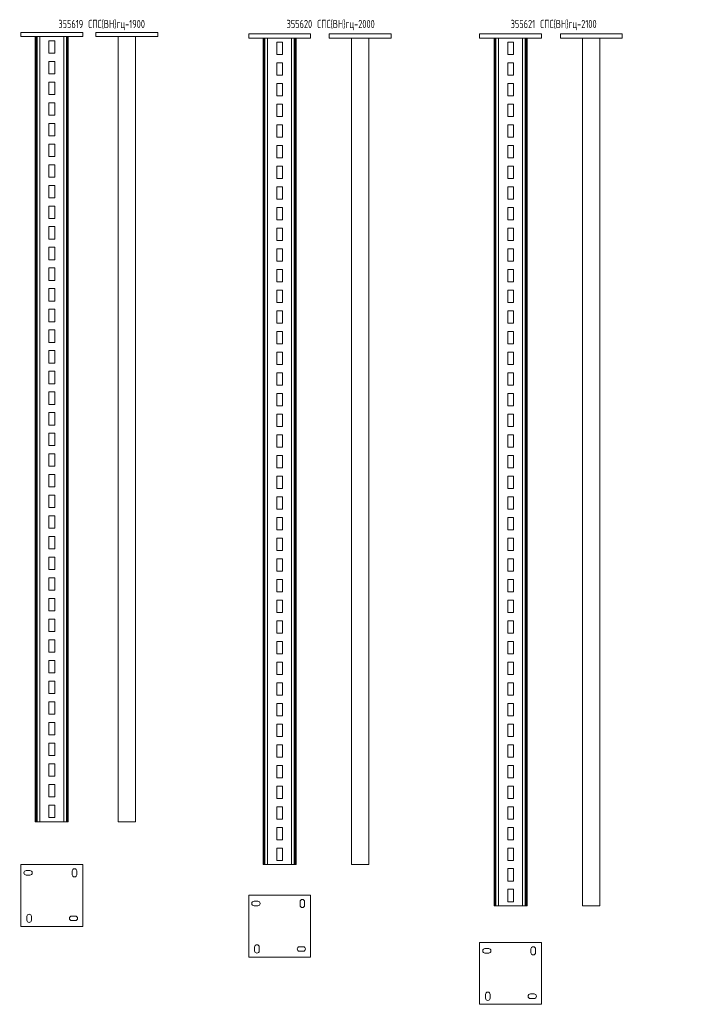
# Model space of a CAD drawing. Header units: millimetres. Extents: x -148 to 13309, y -3383 to 345.
# Tile 6 of 9: x 6346 to 7982, y -2484 to -101. Entities that reach past the tile are written whole.
import ezdxf

# ---------------------------------------------------------------- set-up
doc = ezdxf.new("R2010")
doc.units = ezdxf.units.MM
doc.styles.add('SLDTEXTSTYLE4', font='TXT', dxfattribs={"width": 0.7, "bigfont": 'bigfont'})

msp = doc.modelspace()

# ---------------------------------------------------------------- linework, layer by layer
at = {"color": 7, "linetype": 'Continuous', "lineweight": 15}
for p, q in [((6348.6, -142.1), (6348.6, -132.1)), ((6348.6, -132.1), (6498.6, -132.1)), ((6348.6, -142.1), (6498.6, -142.1)), ((6383.6, -142.1), (6383.6, -2042.1)), ((6386, -142.1), (6386, -2042.1)), ((6388.1, -142.1), (6388.1, -2042.1)), ((6394.5, -142.1), (6394.5, -2042.1)), ((6452.7, -142.1), (6452.7, -2042.1)), ((6459.1, -142.1), (6459.1, -2042.1)), ((6461.1, -142.1), (6461.1, -2042.1)), ((6463.6, -142.1), (6463.6, -2042.1)), ((6498.6, -142.1), (6498.6, -132.1)), ((6530.2, -142.1), (6530.2, -132.1)), ((6530.2, -132.1), (6680.2, -132.1)), ((6530.2, -142.1), (6680.2, -142.1)), ((6584.2, -142.1), (6584.2, -2042.1)), ((6626.2, -142.1), (6626.2, -2042.1)), ((6680.2, -142.1), (6680.2, -132.1)), ((6900.4, -135.8), (7050.4, -135.8)), ((6900.4, -145.8), (6900.4, -135.8)), ((7050.4, -145.8), (7050.4, -135.8)), ((7095.5, -135.8), (7245.5, -135.8)), ((7095.5, -145.8), (7095.5, -135.8)), ((7245.5, -145.8), (7245.5, -135.8)), ((7459.7, -135.8), (7609.7, -135.8)), ((7459.7, -145.8), (7459.7, -135.8)), ((7609.7, -145.8), (7609.7, -135.8)), ((7655.3, -135.8), (7805.3, -135.8)), ((7655.3, -145.8), (7655.3, -135.8)), ((7805.3, -145.8), (7805.3, -135.8)), ((6430.6, -152.1), (6416.6, -152.1)), ((6416.6, -152.1), (6416.6, -182.1)), ((6430.6, -182.1), (6430.6, -152.1)), ((6900.4, -145.8), (7050.4, -145.8)), ((6935.4, -145.8), (6935.4, -2145.8)), ((6937.9, -145.8), (6937.9, -2145.8)), ((6939.9, -145.8), (6939.9, -2145.8)), ((6946.3, -145.8), (6946.3, -2145.8)), ((6982.4, -155.8), (6968.4, -155.8)), ((6968.4, -155.8), (6968.4, -185.8)), ((6982.4, -185.8), (6982.4, -155.8)), ((7004.5, -145.8), (7004.5, -2145.8)), ((7010.9, -145.8), (7010.9, -2145.8)), ((7012.9, -145.8), (7012.9, -2145.8)), ((7015.4, -145.8), (7015.4, -2145.8)), ((7095.5, -145.8), (7245.5, -145.8)), ((7149.5, -145.8), (7149.5, -2145.8)), ((7191.5, -145.8), (7191.5, -2145.8)), ((7459.7, -145.8), (7609.7, -145.8)), ((7494.7, -145.8), (7494.7, -2245.8)), ((7497.1, -145.8), (7497.1, -2245.8)), ((7499.2, -145.8), (7499.2, -2245.8)), ((7505.6, -145.8), (7505.6, -2245.8)), ((7541.7, -155.8), (7527.7, -155.8)), ((7527.7, -155.8), (7527.7, -185.8)), ((7541.7, -185.8), (7541.7, -155.8)), ((7563.8, -145.8), (7563.8, -2245.8)), ((7570.2, -145.8), (7570.2, -2245.8)), ((7572.2, -145.8), (7572.2, -2245.8)), ((7574.7, -145.8), (7574.7, -2245.8)), ((7655.3, -145.8), (7805.3, -145.8)), ((7709.3, -145.8), (7709.3, -2245.8)), ((7751.3, -145.8), (7751.3, -2245.8)), ((6416.6, -182.1), (6430.6, -182.1)), ((6968.4, -185.8), (6982.4, -185.8)), ((7527.7, -185.8), (7541.7, -185.8)), ((6430.6, -202.1), (6416.6, -202.1)), ((6416.6, -202.1), (6416.6, -232.1)), ((6430.6, -232.1), (6430.6, -202.1)), ((6982.4, -205.8), (6968.4, -205.8)), ((6968.4, -205.8), (6968.4, -235.8)), ((6982.4, -235.8), (6982.4, -205.8)), ((7541.7, -205.8), (7527.7, -205.8)), ((7527.7, -205.8), (7527.7, -235.8)), ((7541.7, -235.8), (7541.7, -205.8)), ((6416.6, -232.1), (6430.6, -232.1)), ((6968.4, -235.8), (6982.4, -235.8)), ((7527.7, -235.8), (7541.7, -235.8)), ((6430.6, -252.1), (6416.6, -252.1)), ((6416.6, -252.1), (6416.6, -282.1)), ((6430.6, -282.1), (6430.6, -252.1)), ((6982.4, -255.8), (6968.4, -255.8)), ((6968.4, -255.8), (6968.4, -285.8)), ((6982.4, -285.8), (6982.4, -255.8)), ((7541.7, -255.8), (7527.7, -255.8)), ((7527.7, -255.8), (7527.7, -285.8)), ((7541.7, -285.8), (7541.7, -255.8)), ((6416.6, -282.1), (6430.6, -282.1)), ((6968.4, -285.8), (6982.4, -285.8)), ((7527.7, -285.8), (7541.7, -285.8)), ((6430.6, -302.1), (6416.6, -302.1)), ((6416.6, -302.1), (6416.6, -332.1)), ((6430.6, -332.1), (6430.6, -302.1)), ((6982.4, -305.8), (6968.4, -305.8)), ((6968.4, -305.8), (6968.4, -335.8)), ((6982.4, -335.8), (6982.4, -305.8)), ((7541.7, -305.8), (7527.7, -305.8)), ((7527.7, -305.8), (7527.7, -335.8)), ((7541.7, -335.8), (7541.7, -305.8)), ((6416.6, -332.1), (6430.6, -332.1)), ((6430.6, -352.1), (6416.6, -352.1)), ((6416.6, -352.1), (6416.6, -382.1)), ((6430.6, -382.1), (6430.6, -352.1)), ((6968.4, -335.8), (6982.4, -335.8)), ((6982.4, -355.8), (6968.4, -355.8)), ((6968.4, -355.8), (6968.4, -385.8)), ((6982.4, -385.8), (6982.4, -355.8)), ((7527.7, -335.8), (7541.7, -335.8)), ((7541.7, -355.8), (7527.7, -355.8)), ((7527.7, -355.8), (7527.7, -385.8)), ((7541.7, -385.8), (7541.7, -355.8)), ((6416.6, -382.1), (6430.6, -382.1)), ((6430.6, -402.1), (6416.6, -402.1)), ((6416.6, -402.1), (6416.6, -432.1)), ((6430.6, -432.1), (6430.6, -402.1)), ((6968.4, -385.8), (6982.4, -385.8)), ((7527.7, -385.8), (7541.7, -385.8)), ((6982.4, -405.8), (6968.4, -405.8)), ((6968.4, -405.8), (6968.4, -435.8)), ((6982.4, -435.8), (6982.4, -405.8)), ((7541.7, -405.8), (7527.7, -405.8)), ((7527.7, -405.8), (7527.7, -435.8)), ((7541.7, -435.8), (7541.7, -405.8)), ((6416.6, -432.1), (6430.6, -432.1)), ((6430.6, -452.1), (6416.6, -452.1)), ((6416.6, -452.1), (6416.6, -482.1)), ((6430.6, -482.1), (6430.6, -452.1)), ((6968.4, -435.8), (6982.4, -435.8)), ((7527.7, -435.8), (7541.7, -435.8)), ((6982.4, -455.8), (6968.4, -455.8)), ((6968.4, -455.8), (6968.4, -485.8)), ((6982.4, -485.8), (6982.4, -455.8)), ((7541.7, -455.8), (7527.7, -455.8)), ((7527.7, -455.8), (7527.7, -485.8)), ((7541.7, -485.8), (7541.7, -455.8)), ((6416.6, -482.1), (6430.6, -482.1)), ((6968.4, -485.8), (6982.4, -485.8)), ((7527.7, -485.8), (7541.7, -485.8)), ((6430.6, -502.1), (6416.6, -502.1)), ((6416.6, -502.1), (6416.6, -532.1)), ((6430.6, -532.1), (6430.6, -502.1)), ((6982.4, -505.8), (6968.4, -505.8)), ((6968.4, -505.8), (6968.4, -535.8)), ((6982.4, -535.8), (6982.4, -505.8)), ((7541.7, -505.8), (7527.7, -505.8)), ((7527.7, -505.8), (7527.7, -535.8)), ((7541.7, -535.8), (7541.7, -505.8)), ((6416.6, -532.1), (6430.6, -532.1)), ((6968.4, -535.8), (6982.4, -535.8)), ((7527.7, -535.8), (7541.7, -535.8)), ((6430.6, -552.1), (6416.6, -552.1)), ((6416.6, -552.1), (6416.6, -582.1)), ((6430.6, -582.1), (6430.6, -552.1)), ((6982.4, -555.8), (6968.4, -555.8)), ((6968.4, -555.8), (6968.4, -585.8)), ((6982.4, -585.8), (6982.4, -555.8)), ((7541.7, -555.8), (7527.7, -555.8)), ((7527.7, -555.8), (7527.7, -585.8)), ((7541.7, -585.8), (7541.7, -555.8)), ((6416.6, -582.1), (6430.6, -582.1)), ((6968.4, -585.8), (6982.4, -585.8)), ((7527.7, -585.8), (7541.7, -585.8)), ((6430.6, -602.1), (6416.6, -602.1)), ((6416.6, -602.1), (6416.6, -632.1)), ((6430.6, -632.1), (6430.6, -602.1)), ((6982.4, -605.8), (6968.4, -605.8)), ((6968.4, -605.8), (6968.4, -635.8)), ((6982.4, -635.8), (6982.4, -605.8)), ((7541.7, -605.8), (7527.7, -605.8)), ((7527.7, -605.8), (7527.7, -635.8)), ((7541.7, -635.8), (7541.7, -605.8)), ((6416.6, -632.1), (6430.6, -632.1)), ((6968.4, -635.8), (6982.4, -635.8)), ((7527.7, -635.8), (7541.7, -635.8)), ((6430.6, -652.1), (6416.6, -652.1)), ((6416.6, -652.1), (6416.6, -682.1)), ((6430.6, -682.1), (6430.6, -652.1)), ((6982.4, -655.8), (6968.4, -655.8)), ((6968.4, -655.8), (6968.4, -685.8)), ((6982.4, -685.8), (6982.4, -655.8)), ((7541.7, -655.8), (7527.7, -655.8)), ((7527.7, -655.8), (7527.7, -685.8)), ((7541.7, -685.8), (7541.7, -655.8)), ((6416.6, -682.1), (6430.6, -682.1)), ((6968.4, -685.8), (6982.4, -685.8)), ((7527.7, -685.8), (7541.7, -685.8)), ((6430.6, -702.1), (6416.6, -702.1)), ((6416.6, -702.1), (6416.6, -732.1)), ((6430.6, -732.1), (6430.6, -702.1)), ((6982.4, -705.8), (6968.4, -705.8)), ((6968.4, -705.8), (6968.4, -735.8)), ((6982.4, -735.8), (6982.4, -705.8)), ((7541.7, -705.8), (7527.7, -705.8)), ((7527.7, -705.8), (7527.7, -735.8)), ((7541.7, -735.8), (7541.7, -705.8)), ((6416.6, -732.1), (6430.6, -732.1)), ((6968.4, -735.8), (6982.4, -735.8)), ((7527.7, -735.8), (7541.7, -735.8)), ((6430.6, -752.1), (6416.6, -752.1)), ((6416.6, -752.1), (6416.6, -782.1)), ((6430.6, -782.1), (6430.6, -752.1)), ((6982.4, -755.8), (6968.4, -755.8)), ((6968.4, -755.8), (6968.4, -785.8)), ((6982.4, -785.8), (6982.4, -755.8)), ((7541.7, -755.8), (7527.7, -755.8)), ((7527.7, -755.8), (7527.7, -785.8)), ((7541.7, -785.8), (7541.7, -755.8)), ((6416.6, -782.1), (6430.6, -782.1)), ((6968.4, -785.8), (6982.4, -785.8)), ((7527.7, -785.8), (7541.7, -785.8)), ((6430.6, -802.1), (6416.6, -802.1)), ((6416.6, -802.1), (6416.6, -832.1)), ((6430.6, -832.1), (6430.6, -802.1)), ((6982.4, -805.8), (6968.4, -805.8)), ((6968.4, -805.8), (6968.4, -835.8)), ((6982.4, -835.8), (6982.4, -805.8)), ((7541.7, -805.8), (7527.7, -805.8)), ((7527.7, -805.8), (7527.7, -835.8)), ((7541.7, -835.8), (7541.7, -805.8)), ((6416.6, -832.1), (6430.6, -832.1)), ((6430.6, -852.1), (6416.6, -852.1)), ((6416.6, -852.1), (6416.6, -882.1)), ((6430.6, -882.1), (6430.6, -852.1)), ((6968.4, -835.8), (6982.4, -835.8)), ((6982.4, -855.8), (6968.4, -855.8)), ((6968.4, -855.8), (6968.4, -885.8)), ((6982.4, -885.8), (6982.4, -855.8)), ((7527.7, -835.8), (7541.7, -835.8)), ((7541.7, -855.8), (7527.7, -855.8)), ((7527.7, -855.8), (7527.7, -885.8)), ((7541.7, -885.8), (7541.7, -855.8)), ((6416.6, -882.1), (6430.6, -882.1)), ((6430.6, -902.1), (6416.6, -902.1)), ((6416.6, -902.1), (6416.6, -932.1)), ((6430.6, -932.1), (6430.6, -902.1)), ((6968.4, -885.8), (6982.4, -885.8)), ((7527.7, -885.8), (7541.7, -885.8)), ((6982.4, -905.8), (6968.4, -905.8)), ((6968.4, -905.8), (6968.4, -935.8)), ((6982.4, -935.8), (6982.4, -905.8)), ((7541.7, -905.8), (7527.7, -905.8)), ((7527.7, -905.8), (7527.7, -935.8)), ((7541.7, -935.8), (7541.7, -905.8)), ((6416.6, -932.1), (6430.6, -932.1)), ((6430.6, -952.1), (6416.6, -952.1)), ((6416.6, -952.1), (6416.6, -982.1)), ((6430.6, -982.1), (6430.6, -952.1)), ((6968.4, -935.8), (6982.4, -935.8)), ((7527.7, -935.8), (7541.7, -935.8)), ((6982.4, -955.8), (6968.4, -955.8)), ((6968.4, -955.8), (6968.4, -985.8)), ((6982.4, -985.8), (6982.4, -955.8)), ((7541.7, -955.8), (7527.7, -955.8)), ((7527.7, -955.8), (7527.7, -985.8)), ((7541.7, -985.8), (7541.7, -955.8)), ((6416.6, -982.1), (6430.6, -982.1)), ((6968.4, -985.8), (6982.4, -985.8)), ((7527.7, -985.8), (7541.7, -985.8)), ((6430.6, -1002.1), (6416.6, -1002.1)), ((6416.6, -1002.1), (6416.6, -1032.1)), ((6430.6, -1032.1), (6430.6, -1002.1)), ((6982.4, -1005.8), (6968.4, -1005.8)), ((6968.4, -1005.8), (6968.4, -1035.8)), ((6982.4, -1035.8), (6982.4, -1005.8)), ((7527.7, -1005.8), (7527.7, -1035.8)), ((7541.7, -1005.8), (7527.7, -1005.8)), ((7541.7, -1035.8), (7541.7, -1005.8)), ((6416.6, -1032.1), (6430.6, -1032.1)), ((6968.4, -1035.8), (6982.4, -1035.8)), ((7527.7, -1035.8), (7541.7, -1035.8)), ((6430.6, -1052.1), (6416.6, -1052.1)), ((6416.6, -1052.1), (6416.6, -1082.1)), ((6430.6, -1082.1), (6430.6, -1052.1)), ((6982.4, -1055.8), (6968.4, -1055.8)), ((6968.4, -1055.8), (6968.4, -1085.8)), ((6982.4, -1085.8), (6982.4, -1055.8)), ((7541.7, -1055.8), (7527.7, -1055.8)), ((7527.7, -1055.8), (7527.7, -1085.8)), ((7541.7, -1085.8), (7541.7, -1055.8)), ((6416.6, -1082.1), (6430.6, -1082.1)), ((6968.4, -1085.8), (6982.4, -1085.8)), ((7527.7, -1085.8), (7541.7, -1085.8)), ((6430.6, -1102.1), (6416.6, -1102.1)), ((6416.6, -1102.1), (6416.6, -1132.1)), ((6430.6, -1132.1), (6430.6, -1102.1)), ((6982.4, -1105.8), (6968.4, -1105.8)), ((6968.4, -1105.8), (6968.4, -1135.8)), ((6982.4, -1135.8), (6982.4, -1105.8)), ((7541.7, -1105.8), (7527.7, -1105.8)), ((7527.7, -1105.8), (7527.7, -1135.8)), ((7541.7, -1135.8), (7541.7, -1105.8)), ((6416.6, -1132.1), (6430.6, -1132.1)), ((6968.4, -1135.8), (6982.4, -1135.8)), ((7527.7, -1135.8), (7541.7, -1135.8)), ((6430.6, -1152.1), (6416.6, -1152.1)), ((6416.6, -1152.1), (6416.6, -1182.1)), ((6430.6, -1182.1), (6430.6, -1152.1)), ((6982.4, -1155.8), (6968.4, -1155.8)), ((6968.4, -1155.8), (6968.4, -1185.8)), ((6982.4, -1185.8), (6982.4, -1155.8)), ((7541.7, -1155.8), (7527.7, -1155.8)), ((7527.7, -1155.8), (7527.7, -1185.8)), ((7541.7, -1185.8), (7541.7, -1155.8)), ((6416.6, -1182.1), (6430.6, -1182.1)), ((6968.4, -1185.8), (6982.4, -1185.8)), ((7527.7, -1185.8), (7541.7, -1185.8)), ((6430.6, -1202.1), (6416.6, -1202.1)), ((6416.6, -1202.1), (6416.6, -1232.1)), ((6430.6, -1232.1), (6430.6, -1202.1)), ((6982.4, -1205.8), (6968.4, -1205.8)), ((6968.4, -1205.8), (6968.4, -1235.8)), ((6982.4, -1235.8), (6982.4, -1205.8)), ((7541.7, -1205.8), (7527.7, -1205.8)), ((7527.7, -1205.8), (7527.7, -1235.8)), ((7541.7, -1235.8), (7541.7, -1205.8)), ((6416.6, -1232.1), (6430.6, -1232.1)), ((6968.4, -1235.8), (6982.4, -1235.8)), ((7527.7, -1235.8), (7541.7, -1235.8)), ((6430.6, -1252.1), (6416.6, -1252.1)), ((6416.6, -1252.1), (6416.6, -1282.1)), ((6430.6, -1282.1), (6430.6, -1252.1)), ((6982.4, -1255.8), (6968.4, -1255.8)), ((6968.4, -1255.8), (6968.4, -1285.8)), ((6982.4, -1285.8), (6982.4, -1255.8)), ((7541.7, -1255.8), (7527.7, -1255.8)), ((7527.7, -1255.8), (7527.7, -1285.8)), ((7541.7, -1285.8), (7541.7, -1255.8)), ((6416.6, -1282.1), (6430.6, -1282.1)), ((6968.4, -1285.8), (6982.4, -1285.8)), ((7527.7, -1285.8), (7541.7, -1285.8)), ((6430.6, -1302.1), (6416.6, -1302.1)), ((6416.6, -1302.1), (6416.6, -1332.1)), ((6430.6, -1332.1), (6430.6, -1302.1)), ((6982.4, -1305.8), (6968.4, -1305.8)), ((6968.4, -1305.8), (6968.4, -1335.8)), ((6982.4, -1335.8), (6982.4, -1305.8)), ((7541.7, -1305.8), (7527.7, -1305.8)), ((7527.7, -1305.8), (7527.7, -1335.8)), ((7541.7, -1335.8), (7541.7, -1305.8)), ((6416.6, -1332.1), (6430.6, -1332.1)), ((6430.6, -1352.1), (6416.6, -1352.1)), ((6416.6, -1352.1), (6416.6, -1382.1)), ((6430.6, -1382.1), (6430.6, -1352.1)), ((6968.4, -1335.8), (6982.4, -1335.8)), ((6982.4, -1355.8), (6968.4, -1355.8)), ((6968.4, -1355.8), (6968.4, -1385.8)), ((6982.4, -1385.8), (6982.4, -1355.8)), ((7527.7, -1335.8), (7541.7, -1335.8)), ((7541.7, -1355.8), (7527.7, -1355.8)), ((7527.7, -1355.8), (7527.7, -1385.8)), ((7541.7, -1385.8), (7541.7, -1355.8)), ((6416.6, -1382.1), (6430.6, -1382.1)), ((6430.6, -1402.1), (6416.6, -1402.1)), ((6416.6, -1402.1), (6416.6, -1432.1)), ((6430.6, -1432.1), (6430.6, -1402.1)), ((6968.4, -1385.8), (6982.4, -1385.8)), ((6982.4, -1405.8), (6968.4, -1405.8)), ((6968.4, -1405.8), (6968.4, -1435.8)), ((6982.4, -1435.8), (6982.4, -1405.8)), ((7527.7, -1385.8), (7541.7, -1385.8)), ((7541.7, -1405.8), (7527.7, -1405.8)), ((7527.7, -1405.8), (7527.7, -1435.8)), ((7541.7, -1435.8), (7541.7, -1405.8)), ((6416.6, -1432.1), (6430.6, -1432.1)), ((6430.6, -1452.1), (6416.6, -1452.1)), ((6416.6, -1452.1), (6416.6, -1482.1)), ((6430.6, -1482.1), (6430.6, -1452.1)), ((6968.4, -1435.8), (6982.4, -1435.8)), ((7527.7, -1435.8), (7541.7, -1435.8)), ((6982.4, -1455.8), (6968.4, -1455.8)), ((6968.4, -1455.8), (6968.4, -1485.8)), ((6982.4, -1485.8), (6982.4, -1455.8)), ((7541.7, -1455.8), (7527.7, -1455.8)), ((7527.7, -1455.8), (7527.7, -1485.8)), ((7541.7, -1485.8), (7541.7, -1455.8)), ((6416.6, -1482.1), (6430.6, -1482.1)), ((6968.4, -1485.8), (6982.4, -1485.8)), ((7527.7, -1485.8), (7541.7, -1485.8)), ((6430.6, -1502.1), (6416.6, -1502.1)), ((6416.6, -1502.1), (6416.6, -1532.1)), ((6430.6, -1532.1), (6430.6, -1502.1)), ((6982.4, -1505.8), (6968.4, -1505.8)), ((6968.4, -1505.8), (6968.4, -1535.8)), ((6982.4, -1535.8), (6982.4, -1505.8)), ((7541.7, -1505.8), (7527.7, -1505.8)), ((7527.7, -1505.8), (7527.7, -1535.8)), ((7541.7, -1535.8), (7541.7, -1505.8)), ((6416.6, -1532.1), (6430.6, -1532.1)), ((6968.4, -1535.8), (6982.4, -1535.8)), ((7527.7, -1535.8), (7541.7, -1535.8)), ((6430.6, -1552.1), (6416.6, -1552.1)), ((6416.6, -1552.1), (6416.6, -1582.1)), ((6430.6, -1582.1), (6430.6, -1552.1)), ((6982.4, -1555.8), (6968.4, -1555.8)), ((6968.4, -1555.8), (6968.4, -1585.8)), ((6982.4, -1585.8), (6982.4, -1555.8)), ((7541.7, -1555.8), (7527.7, -1555.8)), ((7527.7, -1555.8), (7527.7, -1585.8)), ((7541.7, -1585.8), (7541.7, -1555.8)), ((6416.6, -1582.1), (6430.6, -1582.1)), ((6968.4, -1585.8), (6982.4, -1585.8)), ((7527.7, -1585.8), (7541.7, -1585.8)), ((6430.6, -1602.1), (6416.6, -1602.1)), ((6416.6, -1602.1), (6416.6, -1632.1)), ((6430.6, -1632.1), (6430.6, -1602.1)), ((6982.4, -1605.8), (6968.4, -1605.8)), ((6968.4, -1605.8), (6968.4, -1635.8)), ((6982.4, -1635.8), (6982.4, -1605.8)), ((7541.7, -1605.8), (7527.7, -1605.8)), ((7527.7, -1605.8), (7527.7, -1635.8)), ((7541.7, -1635.8), (7541.7, -1605.8)), ((6416.6, -1632.1), (6430.6, -1632.1)), ((6968.4, -1635.8), (6982.4, -1635.8)), ((7527.7, -1635.8), (7541.7, -1635.8)), ((6430.6, -1652.1), (6416.6, -1652.1)), ((6416.6, -1652.1), (6416.6, -1682.1)), ((6430.6, -1682.1), (6430.6, -1652.1)), ((6982.4, -1655.8), (6968.4, -1655.8)), ((6968.4, -1655.8), (6968.4, -1685.8)), ((6982.4, -1685.8), (6982.4, -1655.8)), ((7541.7, -1655.8), (7527.7, -1655.8)), ((7527.7, -1655.8), (7527.7, -1685.8)), ((7541.7, -1685.8), (7541.7, -1655.8)), ((6416.6, -1682.1), (6430.6, -1682.1)), ((6968.4, -1685.8), (6982.4, -1685.8)), ((7527.7, -1685.8), (7541.7, -1685.8)), ((6430.6, -1702.1), (6416.6, -1702.1)), ((6416.6, -1702.1), (6416.6, -1732.1)), ((6430.6, -1732.1), (6430.6, -1702.1)), ((6982.4, -1705.8), (6968.4, -1705.8)), ((6968.4, -1705.8), (6968.4, -1735.8)), ((6982.4, -1735.8), (6982.4, -1705.8)), ((7527.7, -1705.8), (7527.7, -1735.8)), ((7541.7, -1705.8), (7527.7, -1705.8)), ((7541.7, -1735.8), (7541.7, -1705.8)), ((6416.6, -1732.1), (6430.6, -1732.1)), ((6968.4, -1735.8), (6982.4, -1735.8)), ((7527.7, -1735.8), (7541.7, -1735.8)), ((6430.6, -1752.1), (6416.6, -1752.1)), ((6416.6, -1752.1), (6416.6, -1782.1)), ((6430.6, -1782.1), (6430.6, -1752.1)), ((6982.4, -1755.8), (6968.4, -1755.8)), ((6968.4, -1755.8), (6968.4, -1785.8)), ((6982.4, -1785.8), (6982.4, -1755.8)), ((7541.7, -1755.8), (7527.7, -1755.8)), ((7527.7, -1755.8), (7527.7, -1785.8)), ((7541.7, -1785.8), (7541.7, -1755.8)), ((6416.6, -1782.1), (6430.6, -1782.1)), ((6968.4, -1785.8), (6982.4, -1785.8)), ((7527.7, -1785.8), (7541.7, -1785.8)), ((6430.6, -1802.1), (6416.6, -1802.1)), ((6416.6, -1802.1), (6416.6, -1832.1)), ((6430.6, -1832.1), (6430.6, -1802.1)), ((6982.4, -1805.8), (6968.4, -1805.8)), ((6968.4, -1805.8), (6968.4, -1835.8)), ((6982.4, -1835.8), (6982.4, -1805.8)), ((7541.7, -1805.8), (7527.7, -1805.8)), ((7527.7, -1805.8), (7527.7, -1835.8)), ((7541.7, -1835.8), (7541.7, -1805.8)), ((6416.6, -1832.1), (6430.6, -1832.1)), ((6430.6, -1852.1), (6416.6, -1852.1)), ((6416.6, -1852.1), (6416.6, -1882.1)), ((6430.6, -1882.1), (6430.6, -1852.1)), ((6968.4, -1835.8), (6982.4, -1835.8)), ((6982.4, -1855.8), (6968.4, -1855.8)), ((6968.4, -1855.8), (6968.4, -1885.8)), ((6982.4, -1885.8), (6982.4, -1855.8)), ((7527.7, -1835.8), (7541.7, -1835.8)), ((7541.7, -1855.8), (7527.7, -1855.8)), ((7527.7, -1855.8), (7527.7, -1885.8)), ((7541.7, -1885.8), (7541.7, -1855.8)), ((6416.6, -1882.1), (6430.6, -1882.1)), ((6430.6, -1902.1), (6416.6, -1902.1)), ((6416.6, -1902.1), (6416.6, -1932.1)), ((6430.6, -1932.1), (6430.6, -1902.1)), ((6968.4, -1885.8), (6982.4, -1885.8)), ((6982.4, -1905.8), (6968.4, -1905.8)), ((6968.4, -1905.8), (6968.4, -1935.8)), ((6982.4, -1935.8), (6982.4, -1905.8)), ((7527.7, -1885.8), (7541.7, -1885.8)), ((7541.7, -1905.8), (7527.7, -1905.8)), ((7527.7, -1905.8), (7527.7, -1935.8)), ((7541.7, -1935.8), (7541.7, -1905.8)), ((6416.6, -1932.1), (6430.6, -1932.1)), ((6430.6, -1952.1), (6416.6, -1952.1)), ((6416.6, -1952.1), (6416.6, -1982.1)), ((6430.6, -1982.1), (6430.6, -1952.1)), ((6968.4, -1935.8), (6982.4, -1935.8)), ((7527.7, -1935.8), (7541.7, -1935.8)), ((6982.4, -1955.8), (6968.4, -1955.8)), ((6968.4, -1955.8), (6968.4, -1985.8)), ((6982.4, -1985.8), (6982.4, -1955.8)), ((7527.7, -1955.8), (7527.7, -1985.8)), ((7541.7, -1955.8), (7527.7, -1955.8)), ((7541.7, -1985.8), (7541.7, -1955.8)), ((6416.6, -1982.1), (6430.6, -1982.1)), ((6968.4, -1985.8), (6982.4, -1985.8)), ((7527.7, -1985.8), (7541.7, -1985.8)), ((6430.6, -2002.1), (6416.6, -2002.1)), ((6416.6, -2002.1), (6416.6, -2032.1)), ((6430.6, -2032.1), (6430.6, -2002.1)), ((6982.4, -2005.8), (6968.4, -2005.8)), ((6968.4, -2005.8), (6968.4, -2035.8)), ((6982.4, -2035.8), (6982.4, -2005.8)), ((7541.7, -2005.8), (7527.7, -2005.8)), ((7527.7, -2005.8), (7527.7, -2035.8)), ((7541.7, -2035.8), (7541.7, -2005.8)), ((6383.6, -2042.1), (6386, -2042.1)), ((6386, -2042.1), (6388.1, -2042.1)), ((6388.1, -2042.1), (6394.5, -2042.1)), ((6394.5, -2042.1), (6452.7, -2042.1)), ((6416.6, -2032.1), (6430.6, -2032.1)), ((6452.7, -2042.1), (6459.1, -2042.1)), ((6459.1, -2042.1), (6461.1, -2042.1)), ((6461.1, -2042.1), (6463.6, -2042.1)), ((6584.2, -2042.1), (6626.2, -2042.1)), ((6968.4, -2035.8), (6982.4, -2035.8)), ((7527.7, -2035.8), (7541.7, -2035.8)), ((6982.4, -2055.8), (6968.4, -2055.8)), ((6968.4, -2055.8), (6968.4, -2085.8)), ((6982.4, -2085.8), (6982.4, -2055.8)), ((7541.7, -2055.8), (7527.7, -2055.8)), ((7527.7, -2055.8), (7527.7, -2085.8)), ((7541.7, -2085.8), (7541.7, -2055.8)), ((6968.4, -2085.8), (6982.4, -2085.8)), ((7527.7, -2085.8), (7541.7, -2085.8)), ((6982.4, -2105.8), (6968.4, -2105.8)), ((6968.4, -2105.8), (6968.4, -2135.8)), ((6982.4, -2135.8), (6982.4, -2105.8)), ((7541.7, -2105.8), (7527.7, -2105.8)), ((7527.7, -2105.8), (7527.7, -2135.8)), ((7541.7, -2135.8), (7541.7, -2105.8)), ((6968.4, -2135.8), (6982.4, -2135.8)), ((7527.7, -2135.8), (7541.7, -2135.8)), ((6348.6, -2145.4), (6348.6, -2295.4)), ((6498.6, -2145.4), (6348.6, -2145.4)), ((6370.6, -2160.4), (6361.6, -2160.4)), ((6473.1, -2161.4), (6473.1, -2170.4)), ((6484.1, -2170.4), (6484.1, -2161.4)), ((6498.6, -2295.4), (6498.6, -2145.4)), ((6935.4, -2145.8), (6937.9, -2145.8)), ((6937.9, -2145.8), (6939.9, -2145.8)), ((6939.9, -2145.8), (6946.3, -2145.8)), ((6946.3, -2145.8), (7004.5, -2145.8)), ((7004.5, -2145.8), (7010.9, -2145.8)), ((7010.9, -2145.8), (7012.9, -2145.8)), ((7012.9, -2145.8), (7015.4, -2145.8)), ((7149.5, -2145.8), (7191.5, -2145.8)), ((7541.7, -2155.8), (7527.7, -2155.8)), ((7527.7, -2155.8), (7527.7, -2185.8)), ((7541.7, -2185.8), (7541.7, -2155.8)), ((6361.6, -2171.4), (6370.6, -2171.4)), ((7527.7, -2185.8), (7541.7, -2185.8)), ((7527.7, -2205.8), (7527.7, -2235.8)), ((7541.7, -2205.8), (7527.7, -2205.8)), ((7541.7, -2235.8), (7541.7, -2205.8)), ((6900.4, -2219.6), (6900.4, -2369.6)), ((7050.4, -2219.6), (6900.4, -2219.6)), ((6922.4, -2234.6), (6913.4, -2234.6)), ((7024.9, -2235.6), (7024.9, -2244.6)), ((7035.9, -2244.6), (7035.9, -2235.6)), ((7050.4, -2369.6), (7050.4, -2219.6)), ((7527.7, -2235.8), (7541.7, -2235.8)), ((6913.4, -2245.6), (6922.4, -2245.6)), ((7494.7, -2245.8), (7497.1, -2245.8)), ((7497.1, -2245.8), (7499.2, -2245.8)), ((7499.2, -2245.8), (7505.6, -2245.8)), ((7505.6, -2245.8), (7563.8, -2245.8)), ((7563.8, -2245.8), (7570.2, -2245.8)), ((7570.2, -2245.8), (7572.2, -2245.8)), ((7572.2, -2245.8), (7574.7, -2245.8)), ((7709.3, -2245.8), (7751.3, -2245.8)), ((6363.1, -2271.4), (6363.1, -2280.4)), ((6374.1, -2280.4), (6374.1, -2271.4)), ((6480.6, -2270.4), (6471.6, -2270.4)), ((6471.6, -2281.4), (6480.6, -2281.4)), ((6348.6, -2295.4), (6498.6, -2295.4)), ((7459.7, -2334.1), (7459.7, -2484.1)), ((7609.7, -2334.1), (7459.7, -2334.1)), ((7609.7, -2484.1), (7609.7, -2334.1)), ((6914.9, -2345.6), (6914.9, -2354.6)), ((6925.9, -2354.6), (6925.9, -2345.6)), ((7032.4, -2344.6), (7023.4, -2344.6)), ((7023.4, -2355.6), (7032.4, -2355.6)), ((7481.7, -2349.1), (7472.7, -2349.1)), ((7584.2, -2350.1), (7584.2, -2359.1)), ((7595.2, -2359.1), (7595.2, -2350.1)), ((6900.4, -2369.6), (7050.4, -2369.6)), ((7472.7, -2360.1), (7481.7, -2360.1)), ((7474.2, -2460.1), (7474.2, -2469.1)), ((7485.2, -2469.1), (7485.2, -2460.1)), ((7591.7, -2459.1), (7582.7, -2459.1)), ((7582.7, -2470.1), (7591.7, -2470.1)), ((7459.7, -2484.1), (7609.7, -2484.1))]:
    msp.add_line(p, q, dxfattribs=at)
for centre, start, end in [((6361.6, -2165.9), 90, 270), ((6370.6, -2165.9), 270, 90), ((6478.6, -2161.4), 0, 180), ((6478.6, -2170.4), 180, 0), ((6913.4, -2240.1), 90, 270), ((6922.4, -2240.1), 270, 90), ((7030.4, -2235.6), 0, 180), ((7030.4, -2244.6), 180, 0), ((6368.6, -2271.4), 0, 180), ((6368.6, -2280.4), 180, 0), ((6471.6, -2275.9), 90, 270), ((6480.6, -2275.9), 270, 90), ((6920.4, -2345.6), 360, 180), ((6920.4, -2354.6), 180, 0), ((7023.4, -2350.1), 90, 270), ((7032.4, -2350.1), 270, 90), ((7472.7, -2354.6), 90, 270), ((7481.7, -2354.6), 270, 90), ((7589.7, -2350.1), 0, 180), ((7589.7, -2359.1), 180, 0), ((7479.7, -2460.1), 0, 180), ((7479.7, -2469.1), 180, 0), ((7582.7, -2464.6), 90, 270), ((7591.7, -2464.6), 270, 90)]:
    msp.add_arc(centre, 5.5, start, end, dxfattribs=at)

# ---------------------------------------------------------------- texts
at = {"color": 7, "linetype": 'Continuous', "lineweight": 0, "char_height": 20, "attachment_point": 1, "style": 'SLDTEXTSTYLE4'}
for s, insert in [('355618 \\M+18452\\M+18450\\M+18452(\\M+18442\\M+1844E)\\M+18473\\M+18488-1800', (5920.1, -101.6)), ('355619 \\M+18452\\M+18450\\M+18452(\\M+18442\\M+1844E)\\M+18473\\M+18488-1900', (6439.5, -101.6)), ('355620 \\M+18452\\M+18450\\M+18452(\\M+18442\\M+1844E)\\M+18473\\M+18488-2000', (6992.2, -101.6)), ('355621 \\M+18452\\M+18450\\M+18452(\\M+18442\\M+1844E)\\M+18473\\M+18488-2100', (7535, -101.6))]:
    msp.add_mtext(s, dxfattribs=dict(at, insert=insert))

doc.saveas('drawing.dxf')
